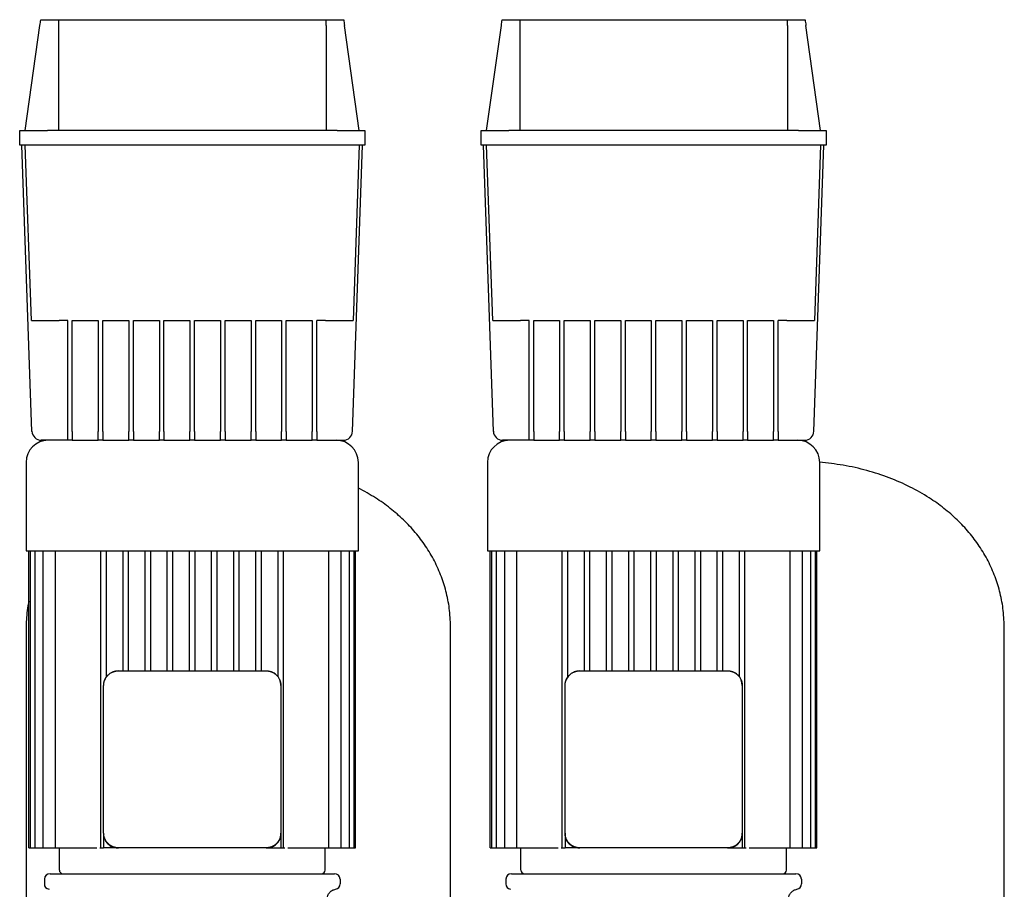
# Model space of a CAD drawing. Header units: millimetres. Extents: x 12 to 1374, y 13 to 994.
# Tile 4 of 6: x 29 to 562, y 523 to 994. Entities that reach past the tile are written whole.
import ezdxf

# ---------------------------------------------------------------- set-up
doc = ezdxf.new("R2010")
doc.units = ezdxf.units.MM

msp = doc.modelspace()

# ---------------------------------------------------------------- linework, layer by layer
at = {"color": 7, "linetype": 'Continuous', "lineweight": 25}
for p, q in [((39.95, 994.07), (49.51, 994.07)), ((49.51, 994.07), (194.52, 994.07)), ((194.52, 994.07), (204.08, 994.07)), ((289.95, 994.07), (299.51, 994.07)), ((299.51, 994.07), (444.52, 994.07)), ((444.52, 994.07), (454.08, 994.07)), ((31.51, 934.07), (39.51, 990.99)), ((49.51, 990.99), (49.51, 934.07)), ((194.51, 990.99), (194.51, 934.07)), ((212.51, 934.07), (204.51, 990.99)), ((281.51, 934.07), (289.51, 990.99)), ((299.51, 990.99), (299.51, 934.07)), ((444.51, 990.99), (444.51, 934.07)), ((462.51, 934.07), (454.51, 990.99)), ((28.51, 926.07), (28.51, 934.07)), ((28.51, 934.07), (43.51, 934.07)), ((200.51, 934.07), (43.51, 934.07)), ((200.51, 934.07), (215.51, 934.07)), ((215.51, 934.07), (215.51, 926.07)), ((278.51, 926.07), (278.51, 934.07)), ((278.51, 934.07), (293.51, 934.07)), ((450.51, 934.07), (293.51, 934.07)), ((450.51, 934.07), (465.51, 934.07)), ((465.51, 934.07), (465.51, 926.07)), ((43.51, 926.07), (28.51, 926.07)), ((35.18, 770.89), (29.76, 926.07)), ((34.83, 831.07), (31.51, 926.07)), ((200.51, 926.07), (43.51, 926.07)), ((215.51, 926.07), (200.51, 926.07)), ((208.85, 770.89), (214.27, 926.07)), ((212.51, 926.07), (209.2, 831.07)), ((293.51, 926.07), (278.51, 926.07)), ((285.18, 770.89), (279.76, 926.07)), ((284.83, 831.07), (281.51, 926.07)), ((450.51, 926.07), (293.51, 926.07)), ((465.51, 926.07), (450.51, 926.07)), ((458.85, 770.89), (464.27, 926.07)), ((462.51, 926.07), (459.2, 831.07)), ((54.51, 831.07), (49.82, 831.07)), ((54.51, 770.89), (54.51, 831.07)), ((57.01, 831.07), (71.08, 831.07)), ((57.01, 770.89), (57.01, 831.07)), ((71.08, 831.07), (71.08, 770.89)), ((73.58, 831.07), (87.64, 831.07)), ((73.58, 770.89), (73.58, 831.07)), ((87.64, 831.07), (87.64, 770.89)), ((90.14, 831.07), (104.2, 831.07)), ((90.14, 770.89), (90.14, 831.07)), ((104.2, 831.07), (104.2, 770.89)), ((106.7, 831.07), (120.76, 831.07)), ((106.7, 770.89), (106.7, 831.07)), ((120.76, 831.07), (120.76, 770.89)), ((123.26, 831.07), (137.33, 831.07)), ((123.26, 770.89), (123.26, 831.07)), ((137.33, 831.07), (137.33, 770.89)), ((139.83, 831.07), (153.89, 831.07)), ((139.83, 770.89), (139.83, 831.07)), ((153.89, 831.07), (153.89, 770.89)), ((156.39, 831.07), (170.45, 831.07)), ((156.39, 770.89), (156.39, 831.07)), ((170.45, 831.07), (170.45, 770.89)), ((172.95, 831.07), (187.01, 831.07)), ((172.95, 770.89), (172.95, 831.07)), ((187.01, 831.07), (187.01, 770.89)), ((194.21, 831.07), (189.51, 831.07)), ((189.51, 770.89), (189.51, 831.07)), ((304.51, 831.07), (299.82, 831.07)), ((304.51, 770.89), (304.51, 831.07)), ((307.01, 831.07), (321.08, 831.07)), ((307.01, 770.89), (307.01, 831.07)), ((321.08, 831.07), (321.08, 770.89)), ((323.58, 831.07), (337.64, 831.07)), ((323.58, 770.89), (323.58, 831.07)), ((337.64, 831.07), (337.64, 770.89)), ((340.14, 831.07), (354.2, 831.07)), ((340.14, 770.89), (340.14, 831.07)), ((354.2, 831.07), (354.2, 770.89)), ((356.7, 831.07), (370.76, 831.07)), ((356.7, 770.89), (356.7, 831.07)), ((370.76, 831.07), (370.76, 770.89)), ((373.26, 831.07), (387.33, 831.07)), ((373.26, 770.89), (373.26, 831.07)), ((387.33, 831.07), (387.33, 770.89)), ((389.83, 831.07), (403.89, 831.07)), ((389.83, 770.89), (389.83, 831.07)), ((403.89, 831.07), (403.89, 770.89)), ((406.39, 831.07), (420.45, 831.07)), ((406.39, 770.89), (406.39, 831.07)), ((420.45, 831.07), (420.45, 770.89)), ((422.95, 831.07), (437.01, 831.07)), ((422.95, 770.89), (422.95, 831.07)), ((437.01, 831.07), (437.01, 770.89)), ((444.21, 831.07), (439.51, 831.07)), ((439.51, 770.89), (439.51, 831.07)), ((54.51, 766.07), (54.51, 770.89)), ((57.01, 770.89), (57.01, 766.07)), ((71.08, 766.07), (71.08, 770.89)), ((73.58, 770.89), (73.58, 766.07)), ((87.64, 766.07), (87.64, 770.89)), ((90.14, 770.89), (90.14, 766.07)), ((104.2, 766.07), (104.2, 770.89)), ((106.7, 770.89), (106.7, 766.07)), ((120.76, 766.07), (120.76, 770.89)), ((123.26, 770.89), (123.26, 766.07)), ((137.33, 766.07), (137.33, 770.89)), ((139.83, 770.89), (139.83, 766.07)), ((153.89, 766.07), (153.89, 770.89)), ((156.39, 770.89), (156.39, 766.07)), ((170.45, 766.07), (170.45, 770.89)), ((172.95, 770.89), (172.95, 766.07)), ((187.01, 766.07), (187.01, 770.89)), ((189.51, 770.89), (189.51, 766.07)), ((304.51, 766.07), (304.51, 770.89)), ((307.01, 770.89), (307.01, 766.07)), ((321.08, 766.07), (321.08, 770.89)), ((323.58, 770.89), (323.58, 766.07)), ((337.64, 766.07), (337.64, 770.89)), ((340.14, 770.89), (340.14, 766.07)), ((354.2, 766.07), (354.2, 770.89)), ((356.7, 770.89), (356.7, 766.07)), ((370.76, 766.07), (370.76, 770.89)), ((373.26, 770.89), (373.26, 766.07)), ((387.33, 766.07), (387.33, 770.89)), ((389.83, 770.89), (389.83, 766.07)), ((403.89, 766.07), (403.89, 770.89)), ((406.39, 770.89), (406.39, 766.07)), ((420.45, 766.07), (420.45, 770.89)), ((422.95, 770.89), (422.95, 766.07)), ((437.01, 766.07), (437.01, 770.89)), ((439.51, 770.89), (439.51, 766.07)), ((54.51, 766.07), (40.18, 766.07)), ((57.01, 766.07), (54.51, 766.07)), ((57.01, 766.07), (71.08, 766.07)), ((73.58, 766.07), (71.08, 766.07)), ((73.58, 766.07), (87.64, 766.07)), ((90.14, 766.07), (87.64, 766.07)), ((90.14, 766.07), (104.2, 766.07)), ((106.7, 766.07), (104.2, 766.07)), ((106.7, 766.07), (120.76, 766.07)), ((123.26, 766.07), (120.76, 766.07)), ((123.26, 766.07), (137.33, 766.07)), ((139.83, 766.07), (137.33, 766.07)), ((139.83, 766.07), (153.89, 766.07)), ((156.39, 766.07), (153.89, 766.07)), ((156.39, 766.07), (170.45, 766.07)), ((172.95, 766.07), (170.45, 766.07)), ((172.95, 766.07), (187.01, 766.07)), ((189.51, 766.07), (187.01, 766.07)), ((189.51, 766.07), (203.85, 766.07)), ((304.51, 766.07), (290.18, 766.07)), ((307.01, 766.07), (304.51, 766.07)), ((307.01, 766.07), (321.08, 766.07)), ((323.58, 766.07), (321.08, 766.07)), ((323.58, 766.07), (337.64, 766.07)), ((340.14, 766.07), (337.64, 766.07)), ((340.14, 766.07), (354.2, 766.07)), ((356.7, 766.07), (354.2, 766.07)), ((356.7, 766.07), (370.76, 766.07)), ((373.26, 766.07), (370.76, 766.07)), ((373.26, 766.07), (387.33, 766.07)), ((389.83, 766.07), (387.33, 766.07)), ((389.83, 766.07), (403.89, 766.07)), ((406.39, 766.07), (403.89, 766.07)), ((406.39, 766.07), (420.45, 766.07)), ((422.95, 766.07), (420.45, 766.07)), ((422.95, 766.07), (437.01, 766.07)), ((439.51, 766.07), (437.01, 766.07)), ((439.51, 766.07), (453.85, 766.07)), ((32.01, 754.07), (32.01, 706.07)), ((212.01, 706.07), (212.01, 754.07)), ((282.01, 754.07), (282.01, 706.07)), ((462.01, 706.07), (462.01, 754.07)), ((32.01, 706.07), (122.01, 706.07)), ((33.51, 545.07), (33.51, 706.07)), ((34.35, 545.07), (34.35, 706.07)), ((36.89, 545.07), (36.89, 706.07)), ((41.31, 545.07), (41.31, 706.07)), ((47.95, 545.07), (47.95, 706.07)), ((72.51, 545.07), (72.51, 706.07)), ((75.51, 637.73), (75.51, 706.07)), ((84.51, 641.07), (84.51, 706.07)), ((87.51, 641.07), (87.51, 706.07)), ((96.51, 641.07), (96.51, 706.07)), ((99.51, 641.07), (99.51, 706.07)), ((108.51, 641.07), (108.51, 706.07)), ((111.51, 641.07), (111.51, 706.07)), ((120.51, 641.07), (120.51, 706.07)), ((122.01, 706.07), (212.01, 706.07)), ((123.51, 641.07), (123.51, 706.07)), ((132.51, 641.07), (132.51, 706.07)), ((135.51, 641.07), (135.51, 706.07)), ((144.51, 641.07), (144.51, 706.07)), ((147.51, 641.07), (147.51, 706.07)), ((156.51, 641.07), (156.51, 706.07)), ((159.51, 641.07), (159.51, 706.07)), ((168.51, 637.73), (168.51, 706.07)), ((171.51, 545.07), (171.51, 706.07)), ((196.07, 545.07), (196.07, 706.07)), ((202.72, 545.07), (202.72, 706.07)), ((207.14, 545.07), (207.14, 706.07)), ((209.68, 545.07), (209.68, 706.07)), ((210.51, 545.07), (210.51, 706.07)), ((282.01, 706.07), (372.01, 706.07)), ((283.51, 545.07), (283.51, 706.07)), ((284.35, 545.07), (284.35, 706.07)), ((286.89, 545.07), (286.89, 706.07)), ((291.31, 545.07), (291.31, 706.07)), ((297.95, 545.07), (297.95, 706.07)), ((322.51, 545.07), (322.51, 706.07)), ((325.51, 637.73), (325.51, 706.07)), ((334.51, 641.07), (334.51, 706.07)), ((337.51, 641.07), (337.51, 706.07)), ((346.51, 641.07), (346.51, 706.07)), ((349.51, 641.07), (349.51, 706.07)), ((358.51, 641.07), (358.51, 706.07)), ((361.51, 641.07), (361.51, 706.07)), ((370.51, 641.07), (370.51, 706.07)), ((372.01, 706.07), (462.01, 706.07)), ((373.51, 641.07), (373.51, 706.07)), ((382.51, 641.07), (382.51, 706.07)), ((385.51, 641.07), (385.51, 706.07)), ((394.51, 641.07), (394.51, 706.07)), ((397.51, 641.07), (397.51, 706.07)), ((406.51, 641.07), (406.51, 706.07)), ((409.51, 641.07), (409.51, 706.07)), ((418.51, 637.73), (418.51, 706.07)), ((421.51, 545.07), (421.51, 706.07)), ((446.07, 545.07), (446.07, 706.07)), ((452.72, 545.07), (452.72, 706.07)), ((457.14, 545.07), (457.14, 706.07)), ((459.68, 545.07), (459.68, 706.07)), ((460.51, 545.07), (460.51, 706.07)), ((32.01, 663.87), (32.01, 508.87)), ((262.01, 508.87), (262.01, 663.87)), ((562.01, 513.07), (562.01, 663.87)), ((82.01, 641.07), (162.01, 641.07)), ((332.01, 641.07), (412.01, 641.07)), ((74.01, 553.07), (74.01, 633.07)), ((170.01, 633.07), (170.01, 553.07)), ((324.01, 553.07), (324.01, 633.07)), ((420.01, 633.07), (420.01, 553.07)), ((74.01, 553.07), (74.01, 552.72)), ((74.01, 552.72), (74.08, 552.41)), ((74.01, 552.72), (74.01, 545.07)), ((170.01, 552.72), (170.01, 553.07)), ((170.01, 552.72), (170.01, 545.07)), ((324.01, 553.07), (324.01, 552.72)), ((324.01, 552.72), (324.08, 552.41)), ((324.01, 552.72), (324.01, 545.07)), ((420.01, 552.72), (420.01, 553.07)), ((420.01, 552.72), (420.01, 545.07)), ((33.51, 545.07), (34.35, 545.07)), ((34.35, 545.07), (35.85, 545.07)), ((35.85, 545.07), (36.89, 545.07)), ((36.89, 545.07), (38.39, 545.07)), ((38.39, 545.07), (41.31, 545.07)), ((41.31, 545.07), (42.81, 545.07)), ((42.81, 545.07), (47.95, 545.07)), ((47.95, 545.07), (49.45, 545.07)), ((49.45, 545.07), (68.88, 545.07)), ((50.01, 533.07), (50.01, 545.07)), ((68.88, 545.07), (70.31, 545.07)), ((71.91, 545.07), (72.51, 545.07)), ((72.51, 545.07), (74.01, 545.07)), ((81.67, 545.07), (74.01, 545.07)), ((81.67, 545.07), (82.01, 545.07)), ((162.01, 545.07), (82.01, 545.07)), ((162.01, 545.07), (162.36, 545.07)), ((162.36, 545.07), (162.68, 545.13)), ((162.36, 545.07), (170.01, 545.07)), ((170.01, 545.07), (171.51, 545.07)), ((171.51, 545.07), (172.12, 545.07)), ((173.72, 545.07), (175.15, 545.07)), ((175.15, 545.07), (194.57, 545.07)), ((194.01, 533.07), (194.01, 545.07)), ((194.57, 545.07), (196.07, 545.07)), ((196.07, 545.07), (201.22, 545.07)), ((201.22, 545.07), (202.72, 545.07)), ((202.72, 545.07), (205.64, 545.07)), ((205.64, 545.07), (207.14, 545.07)), ((207.14, 545.07), (208.18, 545.07)), ((208.18, 545.07), (209.68, 545.07)), ((209.68, 545.07), (210.51, 545.07)), ((283.51, 545.07), (284.35, 545.07)), ((284.35, 545.07), (285.85, 545.07)), ((285.85, 545.07), (286.89, 545.07)), ((286.89, 545.07), (288.39, 545.07)), ((288.39, 545.07), (291.31, 545.07)), ((291.31, 545.07), (292.81, 545.07)), ((292.81, 545.07), (297.95, 545.07)), ((297.95, 545.07), (299.45, 545.07)), ((299.45, 545.07), (318.88, 545.07)), ((300.01, 533.07), (300.01, 545.07)), ((318.88, 545.07), (320.31, 545.07)), ((321.91, 545.07), (322.51, 545.07)), ((322.51, 545.07), (324.01, 545.07)), ((331.67, 545.07), (324.01, 545.07)), ((331.67, 545.07), (332.01, 545.07)), ((412.01, 545.07), (332.01, 545.07)), ((412.01, 545.07), (412.36, 545.07)), ((412.36, 545.07), (412.68, 545.13)), ((412.36, 545.07), (420.01, 545.07)), ((420.01, 545.07), (421.51, 545.07)), ((421.51, 545.07), (422.12, 545.07)), ((423.72, 545.07), (425.15, 545.07)), ((425.15, 545.07), (444.57, 545.07)), ((444.01, 533.07), (444.01, 545.07)), ((444.57, 545.07), (446.07, 545.07)), ((446.07, 545.07), (451.22, 545.07)), ((451.22, 545.07), (452.72, 545.07)), ((452.72, 545.07), (455.64, 545.07)), ((455.64, 545.07), (457.14, 545.07)), ((457.14, 545.07), (458.18, 545.07)), ((458.18, 545.07), (459.68, 545.07)), ((459.68, 545.07), (460.51, 545.07)), ((44.94, 531.07), (199.09, 531.07)), ((294.94, 531.07), (449.09, 531.07)), ((41.94, 528.15), (41.87, 525.65)), ((202.09, 528.15), (202.16, 525.65)), ((291.94, 528.15), (291.87, 525.65)), ((452.09, 528.15), (452.16, 525.65))]:
    msp.add_line(p, q, dxfattribs=at)
at = {"color": 7, "linetype": 'Continuous', "lineweight": 25, "flags": 128}
for points in [[(82.01, 641.07), (80.45, 640.91), (79.03, 640.49)], [(332.01, 641.07), (330.45, 640.91), (329.03, 640.49)], [(420.01, 633.07), (419.86, 634.63), (419.44, 636.05)]]:
    msp.add_lwpolyline(points, dxfattribs=at)
at = {"color": 7, "linetype": 'Continuous', "lineweight": 25}
for centre, radius, start, end in [((40.18, 771.07), 5, 182, 270), ((203.85, 771.07), 5, 270, 358), ((290.18, 771.07), 5, 182, 270), ((453.85, 771.07), 5, 270, 358), ((44.01, 754.07), 12, 90, 180), ((200.01, 754.07), 12, 0, 90), ((294.01, 754.07), 12, 90, 180), ((450.01, 754.07), 12, 0, 90), ((162.01, 633.07), 8, 46.5461, 68.0935), ((412.01, 633.07), 8, 46.5461, 68.0935), ((82.01, 633.07), 8, 136.5461, 158.0935), ((162.01, 633.07), 8, 360, 22.6066), ((332.01, 633.07), 8, 136.5461, 158.0935), ((44.94, 528.07), 3, 90, 178.5), ((52.01, 533.07), 2, 180, 270), ((192.01, 533.07), 2, 270, 0), ((199.09, 528.07), 3, 1.5, 90), ((294.94, 528.07), 3, 90, 178.5), ((302.01, 533.07), 2, 180, 270), ((442.01, 533.07), 2, 270, 0), ((449.09, 528.07), 3, 1.5, 90), ((44.87, 525.57), 3, 178.5, 261.5085), ((199.16, 525.57), 3, 279.2634, 1.5083), ((294.87, 525.57), 3, 178.5, 261.5085), ((449.16, 525.57), 3, 279.2634, 1.5083)]:
    msp.add_arc(centre, radius, start, end, dxfattribs=at)
for points in [[(39.51, 990.99), (39.66, 992.02), (39.8, 993.04), (39.95, 994.07)], [(49.51, 994.07), (49.51, 993.04), (49.51, 992.02), (49.51, 990.99)], [(194.51, 990.99), (194.51, 992.02), (194.52, 993.04), (194.52, 994.07)], [(204.08, 994.07), (204.23, 993.04), (204.37, 992.02), (204.51, 990.99)], [(289.51, 990.99), (289.66, 992.02), (289.8, 993.04), (289.95, 994.07)], [(299.51, 994.07), (299.51, 993.04), (299.51, 992.02), (299.51, 990.99)], [(444.51, 990.99), (444.51, 992.02), (444.52, 993.04), (444.52, 994.07)], [(454.08, 994.07), (454.23, 993.04), (454.37, 992.02), (454.51, 990.99)]]:
    msp.add_open_spline(points, degree=3, dxfattribs=at)
for points, knots in [([(34.83, 831.07), (34.83, 831.07), (34.91, 831.07), (35.25, 831.07), (35.52, 831.07), (36.25, 831.07), (36.71, 831.07), (37.84, 831.07), (38.49, 831.07), (39.95, 831.07), (40.76, 831.07), (42.47, 831.07), (43.38, 831.07), (45.23, 831.07), (46.17, 831.07), (48.02, 831.07), (48.94, 831.07), (49.82, 831.07)], [0, 0, 0, 0, 0.125, 0.125, 0.25, 0.25, 0.375, 0.375, 0.5, 0.5, 0.625, 0.625, 0.75, 0.75, 0.875, 0.875, 1, 1, 1, 1]), ([(194.21, 831.07), (195.09, 831.07), (196.01, 831.07), (197.86, 831.07), (198.8, 831.07), (200.65, 831.07), (201.55, 831.07), (203.27, 831.07), (204.08, 831.07), (205.54, 831.07), (206.19, 831.07), (207.31, 831.07), (207.78, 831.07), (208.51, 831.07), (208.77, 831.07), (209.12, 831.07), (209.2, 831.07), (209.2, 831.07)], [0, 0, 0, 0, 0.125, 0.125, 0.25, 0.25, 0.375, 0.375, 0.5, 0.5, 0.625, 0.625, 0.75, 0.75, 0.875, 0.875, 1, 1, 1, 1]), ([(284.83, 831.07), (284.83, 831.07), (284.91, 831.07), (285.25, 831.07), (285.52, 831.07), (286.25, 831.07), (286.71, 831.07), (287.84, 831.07), (288.49, 831.07), (289.95, 831.07), (290.76, 831.07), (292.47, 831.07), (293.38, 831.07), (295.23, 831.07), (296.17, 831.07), (298.02, 831.07), (298.94, 831.07), (299.82, 831.07)], [0, 0, 0, 0, 0.125, 0.125, 0.25, 0.25, 0.375, 0.375, 0.5, 0.5, 0.625, 0.625, 0.75, 0.75, 0.875, 0.875, 1, 1, 1, 1]), ([(444.21, 831.07), (445.09, 831.07), (446.01, 831.07), (447.86, 831.07), (448.8, 831.07), (450.65, 831.07), (451.55, 831.07), (453.27, 831.07), (454.08, 831.07), (455.54, 831.07), (456.19, 831.07), (457.31, 831.07), (457.78, 831.07), (458.51, 831.07), (458.77, 831.07), (459.12, 831.07), (459.2, 831.07), (459.2, 831.07)], [0, 0, 0, 0, 0.125, 0.125, 0.25, 0.25, 0.375, 0.375, 0.5, 0.5, 0.625, 0.625, 0.75, 0.75, 0.875, 0.875, 1, 1, 1, 1]), ([(562.01, 663.87), (561.91, 667.15), (561.69, 673.62), (559.93, 683.09), (557.17, 692.14), (553.36, 700.71), (548.61, 708.73), (542.98, 716.18), (536.55, 723.03), (529.32, 729.31), (520.82, 735.35), (510.94, 740.96), (499.63, 745.91), (487.48, 749.83), (474.81, 752.73), (466.15, 753.7), (461.85, 754.18)], [0, 0, 0, 0, 0.066186, 0.130622, 0.193954, 0.256781, 0.319639, 0.381859, 0.444937, 0.509189, 0.574875, 0.655216, 0.738166, 0.823947, 0.912741, 1, 1, 1, 1]), ([(262.01, 663.87), (261.91, 667.15), (261.69, 673.62), (259.93, 683.09), (257.17, 692.14), (253.36, 700.71), (248.61, 708.73), (242.98, 716.18), (236.55, 723.04), (229.31, 729.3), (221.17, 735.16), (215.16, 738.41), (212.01, 740.11)], [0, 0, 0, 0, 0.102284, 0.201862, 0.299735, 0.396827, 0.493967, 0.59012, 0.687601, 0.786896, 0.888405, 1, 1, 1, 1]), ([(33.51, 678.82), (33.17, 677.12), (32.18, 672.19), (32.08, 667.16), (32.01, 663.87)], [0, 0, 0, 0, 0.345272, 1, 1, 1, 1]), ([(74.59, 636.05), (74.63, 636.14), (74.7, 636.3), (74.81, 636.55), (74.93, 636.79), (75.06, 637.02), (75.2, 637.25), (75.34, 637.48), (75.49, 637.7), (75.65, 637.91), (75.81, 638.12), (75.98, 638.33), (76.16, 638.52), (76.41, 638.78), (76.73, 639.08), (77.14, 639.42), (77.58, 639.74), (78.05, 640.02), (78.53, 640.28), (78.86, 640.42), (79.03, 640.49)], [0, 0, 0, 0, 0.042378, 0.084552, 0.126529, 0.16832, 0.209933, 0.251378, 0.292666, 0.333804, 0.374804, 0.415676, 0.456428, 0.497072, 0.579367, 0.662163, 0.745544, 0.829592, 0.914384, 1, 1, 1, 1]), ([(79.03, 640.49), (79.12, 640.52), (79.29, 640.59), (79.56, 640.68), (79.82, 640.76), (80.09, 640.84), (80.37, 640.9), (80.64, 640.95), (80.91, 640.99), (81.19, 641.03), (81.46, 641.05), (81.74, 641.07), (81.92, 641.07), (82.01, 641.07)], [0, 0, 0, 0, 0.092863, 0.185261, 0.277217, 0.368756, 0.459904, 0.550685, 0.641125, 0.73125, 0.821087, 0.910661, 1, 1, 1, 1]), ([(162.01, 641.07), (162.11, 641.07), (162.29, 641.07), (162.56, 641.05), (162.84, 641.03), (163.11, 640.99), (163.39, 640.95), (163.66, 640.9), (163.93, 640.84), (164.2, 640.76), (164.47, 640.68), (164.74, 640.59), (164.91, 640.52), (165, 640.49)], [0, 0, 0, 0, 0.089329, 0.178896, 0.268727, 0.358849, 0.449287, 0.540068, 0.631218, 0.722761, 0.814723, 0.907128, 1, 1, 1, 1]), ([(165, 640.49), (165.08, 640.46), (165.25, 640.39), (165.49, 640.27), (165.73, 640.15), (165.97, 640.02), (166.2, 639.89), (166.43, 639.74), (166.65, 639.59), (166.86, 639.43), (167.07, 639.27), (167.27, 639.1), (167.47, 638.92), (167.72, 638.68), (168.03, 638.35), (168.37, 637.94), (168.68, 637.5), (168.97, 637.04), (169.22, 636.55), (169.37, 636.22), (169.44, 636.05)], [0, 0, 0, 0, 0.042378, 0.084552, 0.126529, 0.16832, 0.209933, 0.251378, 0.292666, 0.333804, 0.374804, 0.415676, 0.456428, 0.497072, 0.579367, 0.662163, 0.745544, 0.829592, 0.914384, 1, 1, 1, 1]), ([(324.59, 636.05), (324.63, 636.14), (324.7, 636.3), (324.81, 636.55), (324.93, 636.79), (325.06, 637.02), (325.2, 637.25), (325.34, 637.48), (325.49, 637.7), (325.65, 637.91), (325.81, 638.12), (325.98, 638.33), (326.16, 638.52), (326.41, 638.78), (326.73, 639.08), (327.14, 639.42), (327.58, 639.74), (328.05, 640.02), (328.53, 640.28), (328.86, 640.42), (329.03, 640.49)], [0, 0, 0, 0, 0.042378, 0.084552, 0.126529, 0.16832, 0.209933, 0.251378, 0.292666, 0.333804, 0.374804, 0.415676, 0.456428, 0.497072, 0.579367, 0.662163, 0.745544, 0.829592, 0.914384, 1, 1, 1, 1]), ([(329.03, 640.49), (329.12, 640.52), (329.29, 640.59), (329.56, 640.68), (329.82, 640.76), (330.09, 640.84), (330.37, 640.9), (330.64, 640.95), (330.91, 640.99), (331.19, 641.03), (331.46, 641.05), (331.74, 641.07), (331.92, 641.07), (332.01, 641.07)], [0, 0, 0, 0, 0.092863, 0.185261, 0.277217, 0.368756, 0.459904, 0.550685, 0.641125, 0.73125, 0.821087, 0.910661, 1, 1, 1, 1]), ([(412.01, 641.07), (412.11, 641.07), (412.29, 641.07), (412.56, 641.05), (412.84, 641.03), (413.11, 640.99), (413.39, 640.95), (413.66, 640.9), (413.93, 640.84), (414.2, 640.76), (414.47, 640.68), (414.74, 640.59), (414.91, 640.52), (415, 640.49)], [0, 0, 0, 0, 0.089329, 0.178896, 0.268727, 0.358849, 0.449287, 0.540068, 0.631218, 0.722761, 0.814723, 0.907128, 1, 1, 1, 1]), ([(415, 640.49), (415.08, 640.46), (415.25, 640.39), (415.49, 640.27), (415.73, 640.15), (415.97, 640.02), (416.2, 639.89), (416.43, 639.74), (416.65, 639.59), (416.86, 639.43), (417.07, 639.27), (417.27, 639.1), (417.47, 638.92), (417.72, 638.68), (418.03, 638.35), (418.37, 637.94), (418.68, 637.5), (418.97, 637.04), (419.22, 636.55), (419.37, 636.22), (419.44, 636.05)], [0, 0, 0, 0, 0.042378, 0.084552, 0.126529, 0.16832, 0.209933, 0.251378, 0.292666, 0.333804, 0.374804, 0.415676, 0.456428, 0.497072, 0.579367, 0.662163, 0.745544, 0.829592, 0.914384, 1, 1, 1, 1]), ([(74.01, 633.07), (74.02, 633.16), (74.02, 633.34), (74.03, 633.62), (74.06, 633.89), (74.09, 634.17), (74.13, 634.44), (74.18, 634.72), (74.25, 634.99), (74.32, 635.26), (74.4, 635.53), (74.49, 635.79), (74.56, 635.97), (74.59, 636.05)], [0, 0, 0, 0, 0.089329, 0.178896, 0.268727, 0.358849, 0.449287, 0.540068, 0.631218, 0.722761, 0.814723, 0.907128, 1, 1, 1, 1]), ([(169.44, 636.05), (169.47, 635.97), (169.54, 635.79), (169.63, 635.53), (169.71, 635.26), (169.78, 634.99), (169.84, 634.72), (169.9, 634.44), (169.94, 634.17), (169.97, 633.89), (170, 633.62), (170.01, 633.34), (170.01, 633.16), (170.01, 633.07)], [0, 0, 0, 0, 0.092863, 0.185261, 0.277217, 0.368756, 0.459904, 0.550685, 0.641125, 0.73125, 0.821087, 0.910661, 1, 1, 1, 1]), ([(324.01, 633.07), (324.02, 633.16), (324.02, 633.34), (324.03, 633.62), (324.06, 633.89), (324.09, 634.17), (324.13, 634.44), (324.18, 634.72), (324.25, 634.99), (324.32, 635.26), (324.4, 635.53), (324.49, 635.79), (324.56, 635.97), (324.59, 636.05)], [0, 0, 0, 0, 0.089329, 0.178896, 0.268727, 0.358849, 0.449287, 0.540068, 0.631218, 0.722761, 0.814723, 0.907128, 1, 1, 1, 1]), ([(419.44, 636.05), (419.47, 635.97), (419.54, 635.79), (419.63, 635.53), (419.71, 635.26), (419.78, 634.99), (419.84, 634.72), (419.9, 634.44), (419.94, 634.17), (419.97, 633.89), (420, 633.62), (420.01, 633.34), (420.01, 633.16), (420.01, 633.07)], [0, 0, 0, 0, 0.092863, 0.185261, 0.277217, 0.368756, 0.459904, 0.550685, 0.641125, 0.73125, 0.821087, 0.910661, 1, 1, 1, 1]), ([(74.59, 550.08), (74.56, 550.17), (74.49, 550.35), (74.4, 550.61), (74.32, 550.88), (74.25, 551.15), (74.18, 551.42), (74.13, 551.69), (74.09, 551.97), (74.06, 552.24), (74.03, 552.52), (74.02, 552.79), (74.02, 552.98), (74.01, 553.07)], [0, 0, 0, 0, 0.092863, 0.185261, 0.277217, 0.368756, 0.459904, 0.550685, 0.641125, 0.73125, 0.821087, 0.910661, 1, 1, 1, 1]), ([(74.44, 550.6), (74.49, 550.31), (74.68, 549.07), (76.14, 547.21), (78.15, 545.79), (80.09, 545.16), (81.13, 545.1), (81.67, 545.07)], [0, 0, 0, 0, 0.089541, 0.383007, 0.682278, 0.837159, 1, 1, 1, 1]), ([(79.03, 545.65), (78.95, 545.68), (78.78, 545.75), (78.54, 545.86), (78.29, 545.98), (78.06, 546.11), (77.83, 546.25), (77.6, 546.39), (77.38, 546.54), (77.17, 546.7), (76.96, 546.87), (76.76, 547.04), (76.56, 547.21), (76.31, 547.46), (76, 547.78), (75.66, 548.2), (75.35, 548.64), (75.06, 549.1), (74.81, 549.58), (74.66, 549.92), (74.59, 550.08)], [0, 0, 0, 0, 0.042378, 0.084552, 0.126529, 0.16832, 0.209933, 0.251378, 0.292666, 0.333804, 0.374804, 0.415676, 0.456428, 0.497072, 0.579367, 0.662163, 0.745544, 0.829592, 0.914384, 1, 1, 1, 1]), ([(164.48, 545.49), (164.77, 545.54), (166.01, 545.74), (167.87, 547.19), (169.29, 549.21), (169.92, 551.15), (169.98, 552.19), (170.01, 552.72)], [0, 0, 0, 0, 0.08954, 0.383006, 0.682277, 0.837158, 1, 1, 1, 1]), ([(169.44, 550.08), (169.4, 550), (169.33, 549.83), (169.22, 549.59), (169.1, 549.35), (168.97, 549.11), (168.83, 548.88), (168.69, 548.66), (168.54, 548.44), (168.38, 548.22), (168.22, 548.01), (168.05, 547.81), (167.87, 547.61), (167.62, 547.36), (167.3, 547.05), (166.88, 546.71), (166.44, 546.4), (165.98, 546.12), (165.5, 545.86), (165.17, 545.72), (165, 545.65)], [0, 0, 0, 0, 0.042378, 0.084552, 0.126529, 0.16832, 0.209933, 0.251378, 0.292666, 0.333804, 0.374804, 0.415676, 0.456428, 0.497072, 0.579367, 0.662163, 0.745544, 0.829592, 0.914384, 1, 1, 1, 1]), ([(170.01, 553.07), (170.01, 552.98), (170.01, 552.79), (170, 552.52), (169.97, 552.24), (169.94, 551.97), (169.9, 551.69), (169.84, 551.42), (169.78, 551.15), (169.71, 550.88), (169.63, 550.61), (169.54, 550.35), (169.47, 550.17), (169.44, 550.08)], [0, 0, 0, 0, 0.089329, 0.178896, 0.268727, 0.358849, 0.449287, 0.540068, 0.631218, 0.722761, 0.814723, 0.907128, 1, 1, 1, 1]), ([(324.59, 550.08), (324.56, 550.17), (324.49, 550.35), (324.4, 550.61), (324.32, 550.88), (324.25, 551.15), (324.18, 551.42), (324.13, 551.69), (324.09, 551.97), (324.06, 552.24), (324.03, 552.52), (324.02, 552.79), (324.02, 552.98), (324.01, 553.07)], [0, 0, 0, 0, 0.092863, 0.185261, 0.277217, 0.368756, 0.459904, 0.550685, 0.641125, 0.73125, 0.821087, 0.910661, 1, 1, 1, 1]), ([(324.44, 550.6), (324.49, 550.31), (324.68, 549.07), (326.14, 547.21), (328.15, 545.79), (330.09, 545.16), (331.13, 545.1), (331.67, 545.07)], [0, 0, 0, 0, 0.089541, 0.383007, 0.682278, 0.837159, 1, 1, 1, 1]), ([(329.03, 545.65), (328.95, 545.68), (328.78, 545.75), (328.54, 545.86), (328.29, 545.98), (328.06, 546.11), (327.83, 546.25), (327.6, 546.39), (327.38, 546.54), (327.17, 546.7), (326.96, 546.87), (326.76, 547.04), (326.56, 547.21), (326.31, 547.46), (326, 547.78), (325.66, 548.2), (325.35, 548.64), (325.06, 549.1), (324.81, 549.58), (324.66, 549.92), (324.59, 550.08)], [0, 0, 0, 0, 0.042378, 0.084552, 0.126529, 0.16832, 0.209933, 0.251378, 0.292666, 0.333804, 0.374804, 0.415676, 0.456428, 0.497072, 0.579367, 0.662163, 0.745544, 0.829592, 0.914384, 1, 1, 1, 1]), ([(414.48, 545.49), (414.77, 545.54), (416.01, 545.74), (417.87, 547.19), (419.29, 549.21), (419.92, 551.15), (419.98, 552.19), (420.01, 552.72)], [0, 0, 0, 0, 0.0895404, 0.3830059, 0.6822767, 0.8371579, 1, 1, 1, 1]), ([(419.44, 550.08), (419.4, 550), (419.33, 549.83), (419.22, 549.59), (419.1, 549.35), (418.97, 549.11), (418.83, 548.88), (418.69, 548.66), (418.54, 548.44), (418.38, 548.22), (418.22, 548.01), (418.05, 547.81), (417.87, 547.61), (417.62, 547.36), (417.3, 547.05), (416.88, 546.71), (416.44, 546.4), (415.98, 546.12), (415.5, 545.86), (415.17, 545.72), (415, 545.65)], [0, 0, 0, 0, 0.042378, 0.084552, 0.126529, 0.16832, 0.209933, 0.251378, 0.292666, 0.333804, 0.374804, 0.415676, 0.456428, 0.497072, 0.579367, 0.662163, 0.745544, 0.829592, 0.914384, 1, 1, 1, 1]), ([(420.01, 553.07), (420.01, 552.98), (420.01, 552.79), (420, 552.52), (419.97, 552.24), (419.94, 551.97), (419.9, 551.69), (419.84, 551.42), (419.78, 551.15), (419.71, 550.88), (419.63, 550.61), (419.54, 550.35), (419.47, 550.17), (419.44, 550.08)], [0, 0, 0, 0, 0.089329, 0.178896, 0.268727, 0.358849, 0.449287, 0.540068, 0.631218, 0.722761, 0.814723, 0.907128, 1, 1, 1, 1]), ([(82.01, 545.07), (81.92, 545.07), (81.74, 545.07), (81.46, 545.09), (81.19, 545.11), (80.91, 545.14), (80.64, 545.19), (80.37, 545.24), (80.09, 545.3), (79.82, 545.37), (79.56, 545.45), (79.29, 545.54), (79.12, 545.61), (79.03, 545.65)], [0, 0, 0, 0, 0.089329, 0.178896, 0.268727, 0.358849, 0.449287, 0.540068, 0.631218, 0.722761, 0.814723, 0.907128, 1, 1, 1, 1]), ([(165, 545.65), (164.91, 545.61), (164.74, 545.54), (164.47, 545.45), (164.2, 545.37), (163.93, 545.3), (163.66, 545.24), (163.39, 545.19), (163.11, 545.14), (162.84, 545.11), (162.56, 545.09), (162.29, 545.07), (162.11, 545.07), (162.01, 545.07)], [0, 0, 0, 0, 0.0928632, 0.1852607, 0.2772167, 0.368756, 0.4599035, 0.5506846, 0.6411249, 0.7312502, 0.8210869, 0.9106612, 1, 1, 1, 1]), ([(332.01, 545.07), (331.92, 545.07), (331.74, 545.07), (331.46, 545.09), (331.19, 545.11), (330.91, 545.14), (330.64, 545.19), (330.37, 545.24), (330.09, 545.3), (329.82, 545.37), (329.56, 545.45), (329.29, 545.54), (329.12, 545.61), (329.03, 545.65)], [0, 0, 0, 0, 0.089329, 0.178896, 0.268727, 0.358849, 0.449287, 0.540068, 0.631218, 0.722761, 0.814723, 0.907128, 1, 1, 1, 1]), ([(415, 545.65), (414.91, 545.61), (414.74, 545.54), (414.47, 545.45), (414.2, 545.37), (413.93, 545.3), (413.66, 545.24), (413.39, 545.19), (413.11, 545.14), (412.84, 545.11), (412.56, 545.09), (412.29, 545.07), (412.11, 545.07), (412.01, 545.07)], [0, 0, 0, 0, 0.092863, 0.185261, 0.277217, 0.368756, 0.459904, 0.550685, 0.641125, 0.73125, 0.821087, 0.910661, 1, 1, 1, 1]), ([(195.17, 517.62), (195.24, 518.15), (195.38, 519.37), (196.4, 520.97), (197.87, 522.17), (199.06, 522.47), (199.64, 522.61)], [0, 0, 0, 0, 0.242053, 0.500003, 0.757952, 1, 1, 1, 1]), ([(445.17, 517.62), (445.24, 518.15), (445.38, 519.37), (446.4, 520.97), (447.87, 522.17), (449.06, 522.47), (449.64, 522.61)], [0, 0, 0, 0, 0.242053, 0.500003, 0.757952, 1, 1, 1, 1])]:
    msp.add_open_spline(points, degree=3, knots=knots, dxfattribs=at)

doc.saveas('drawing.dxf')
